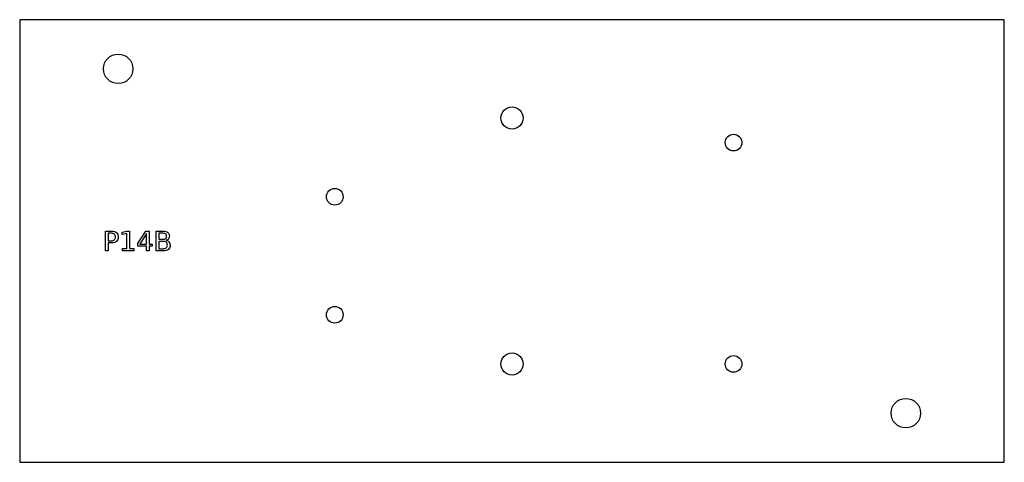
# Model space of a CAD drawing. Header units: millimetres. Extents: x 0 to 200, y 0 to 90.
import ezdxf

# ---------------------------------------------------------------- set-up
doc = ezdxf.new("R2010")
doc.units = ezdxf.units.MM
doc.layers.add('CUT', color=1, linetype='Continuous')
doc.layers.add('LABELS', color=3, linetype='Continuous')

msp = doc.modelspace()

# ---------------------------------------------------------------- linework, layer by layer
at = {"layer": 'CUT'}
msp.add_lwpolyline([(0, 0), (200, 0), (200, 90), (0, 90)], close=True, dxfattribs=at)
for centre, radius in [((20, 80), 3), ((100, 70), 2.25), ((145, 65), 1.7), ((64, 54), 1.7), ((64, 30), 1.7), ((100, 20), 2.25), ((145, 20), 1.7), ((180, 10), 3)]:
    msp.add_circle(centre, radius, dxfattribs=at)
at = {"layer": 'LABELS'}
for points in [[(17.44, 47), (18.66, 47), (18.97, 46.98), (19.25, 46.92), (19.48, 46.83), (19.67, 46.7), (19.83, 46.53), (19.93, 46.32), (20, 46.08), (20.02, 45.81), (20, 45.53), (19.93, 45.29), (19.83, 45.08), (19.67, 44.91), (19.48, 44.78), (19.25, 44.68), (18.97, 44.63), (18.66, 44.61), (17.98, 44.61), (17.98, 43), (17.44, 43), (17.44, 47)], [(17.98, 46.56), (17.98, 45.05), (18.66, 45.05), (18.84, 45.06), (18.99, 45.1), (19.13, 45.16), (19.24, 45.25), (19.33, 45.36), (19.4, 45.48), (19.44, 45.63), (19.45, 45.81), (19.44, 45.97), (19.4, 46.12), (19.33, 46.25), (19.24, 46.36), (19.13, 46.45), (18.99, 46.51), (18.84, 46.54), (18.66, 46.56), (17.98, 46.56)], [(20.89, 43.46), (21.77, 43.46), (21.77, 46.51), (20.81, 46.31), (20.81, 46.81), (21.77, 47), (22.31, 47), (22.31, 43.46), (23.19, 43.46), (23.19, 43), (20.89, 43), (20.89, 43.46)], [(25.63, 47), (26.31, 47), (26.31, 44.39), (26.88, 44.39), (26.88, 43.94), (26.31, 43.94), (26.31, 43), (25.77, 43), (25.77, 43.94), (23.97, 43.94), (23.97, 44.47), (25.63, 47)], [(25.77, 46.53), (24.4, 44.39), (25.77, 44.39), (25.77, 46.53)], [(27.73, 47), (29.11, 47), (29.4, 46.98), (29.66, 46.94), (29.88, 46.86), (30.06, 46.74), (30.21, 46.6), (30.31, 46.43), (30.38, 46.23), (30.4, 46.01), (30.39, 45.84), (30.35, 45.68), (30.3, 45.55), (30.23, 45.43), (30.13, 45.33), (30.01, 45.25), (29.88, 45.19), (29.72, 45.16), (29.91, 45.1), (30.08, 45.02), (30.22, 44.92), (30.34, 44.8), (30.44, 44.65), (30.51, 44.49), (30.55, 44.32), (30.56, 44.12), (30.54, 43.87), (30.47, 43.65), (30.36, 43.45), (30.2, 43.29), (30, 43.16), (29.76, 43.07), (29.48, 43.02), (29.16, 43), (27.73, 43), (27.73, 47)], [(28.27, 46.56), (28.27, 45.35), (29.07, 45.35), (29.25, 45.36), (29.41, 45.39), (29.55, 45.43), (29.66, 45.5), (29.74, 45.58), (29.81, 45.69), (29.84, 45.81), (29.85, 45.95), (29.84, 46.09), (29.81, 46.22), (29.74, 46.32), (29.66, 46.41), (29.55, 46.47), (29.41, 46.52), (29.25, 46.55), (29.07, 46.56), (28.27, 46.56)], [(28.27, 44.91), (28.27, 43.44), (29.14, 43.44), (29.34, 43.46), (29.52, 43.49), (29.66, 43.55), (29.78, 43.63), (29.88, 43.73), (29.94, 43.85), (29.98, 44), (29.99, 44.18), (29.98, 44.35), (29.94, 44.5), (29.88, 44.63), (29.78, 44.73), (29.66, 44.81), (29.52, 44.87), (29.34, 44.9), (29.14, 44.91), (28.27, 44.91)]]:
    msp.add_lwpolyline(points, close=True, dxfattribs=at)

doc.saveas('drawing.dxf')
